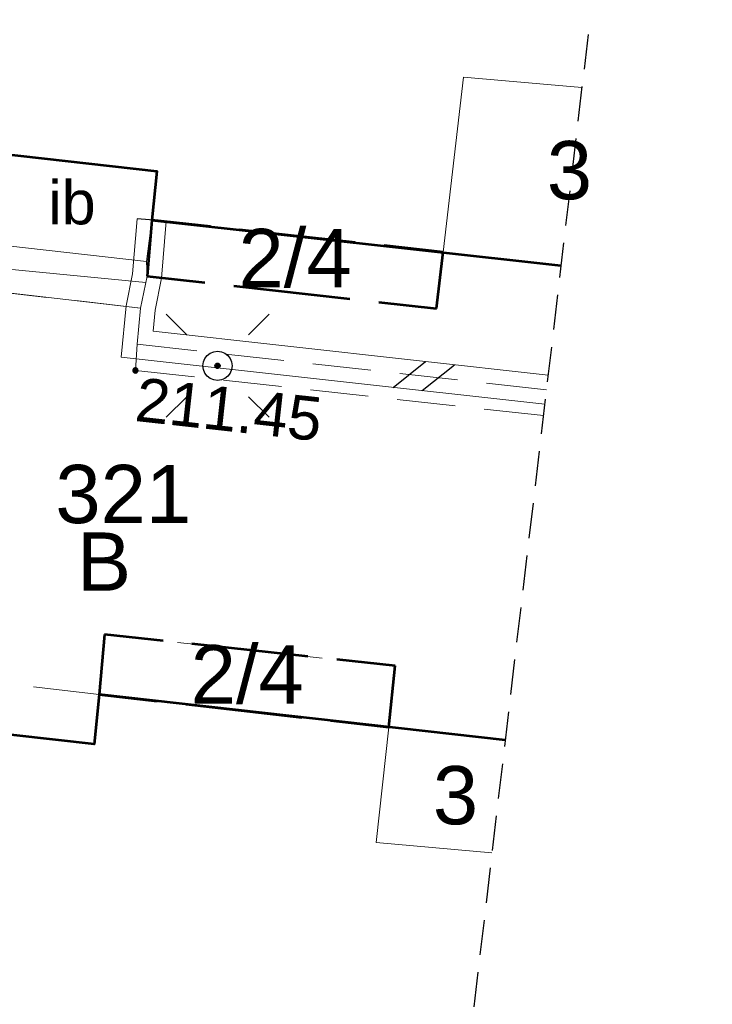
# Model space of a CAD drawing. Header units: metres. Extents: x 7419414 to 7419803, y 5549484 to 5549731.
# Tile 85 of 102: x 7419610 to 7419622, y 5549611 to 5549628. Entities that reach past the tile are written whole.
import ezdxf
from ezdxf.enums import TextEntityAlignment as Align

# ---------------------------------------------------------------- set-up
doc = ezdxf.new("R2010")
doc.units = ezdxf.units.M
doc.header["$MEASUREMENT"] = 0
doc.layers.get('0').update_dxf_attribs({"color": 250})
for name, color, linetype, lineweight in [('EGBA', 7, 'Continuous', 53), ('EGBA_O', 7, 'Continuous', 53), ('EGBN', 7, 'Continuous', 13), ('EGBN_O', 7, 'Continuous', 13), ('EGBS', 7, 'Continuous', 13), ('EGBU', 7, 'Continuous', 53), ('EGDE_O', 7, 'Continuous', 13), ('EGUG_O', 96, 'Continuous', 13), ('OTDI', 7, 'Continuous', 13), ('OTDI_O', 7, 'Continuous', 13), ('OTDN', 7, 'Continuous', 13), ('OTKC', 7, 'Continuous', 13), ('OTRS_O', 7, 'Continuous', 13), ('OTZT', 7, 'Continuous', 13), ('Zakres', 7, 'Continuous', 0)]:
    doc.layers.add(name, color=color, linetype=linetype, lineweight=lineweight)
doc.styles.add('Arial', font='arial.ttf')

msp = doc.modelspace()

# ---------------------------------------------------------------- hatches: boundary and pattern name
at = {"linetype": 'Continuous'}
for points in [[(7419613.052, 5549621.865), (7419613.04, 5549621.866), (7419613.03, 5549621.87), (7419613.02, 5549621.876), (7419613.013, 5549621.884), (7419613.008, 5549621.894), (7419613.005, 5549621.904), (7419613.005, 5549621.916), (7419613.009, 5549621.928), (7419613.015, 5549621.939), (7419613.026, 5549621.948), (7419613.037, 5549621.953), (7419613.049, 5549621.955), (7419613.062, 5549621.953), (7419613.071, 5549621.95), (7419613.08, 5549621.943), (7419613.088, 5549621.934), (7419613.093, 5549621.923), (7419613.095, 5549621.911), (7419613.094, 5549621.902), (7419613.091, 5549621.891), (7419613.083, 5549621.88), (7419613.075, 5549621.872), (7419613.064, 5549621.867)], [(7419611.64, 5549621.785), (7419611.628, 5549621.787), (7419611.618, 5549621.791), (7419611.608, 5549621.798), (7419611.601, 5549621.808), (7419611.597, 5549621.818), (7419611.595, 5549621.83), (7419611.597, 5549621.842), (7419611.601, 5549621.853), (7419611.608, 5549621.862), (7419611.618, 5549621.869), (7419611.628, 5549621.873), (7419611.64, 5549621.875), (7419611.652, 5549621.873), (7419611.663, 5549621.869), (7419611.672, 5549621.862), (7419611.679, 5549621.853), (7419611.683, 5549621.842), (7419611.685, 5549621.83), (7419611.683, 5549621.818), (7419611.679, 5549621.808), (7419611.672, 5549621.798), (7419611.663, 5549621.791), (7419611.652, 5549621.787)]]:
    msp.add_hatch(color=0, dxfattribs=at).paths.add_polyline_path(points)

# ---------------------------------------------------------------- linework, layer by layer
at = {"color": 0, "linetype": 'Continuous'}
for p, q in [((7419612.169, 5549624.389), (7419611.671, 5549624.431)), ((7419612.166, 5549622.794), (7419612.52, 5549622.44)), ((7419613.934, 5549622.794), (7419613.58, 5549622.44)), ((7419616.067, 5549621.54), (7419616.619, 5549621.982)), ((7419616.067, 5549621.54), (7419616.619, 5549621.982)), ((7419616.564, 5549621.485), (7419617.116, 5549621.927)), ((7419616.564, 5549621.485), (7419617.116, 5549621.927)), ((7419612.166, 5549621.026), (7419612.52, 5549621.38)), ((7419613.934, 5549621.026), (7419613.58, 5549621.38))]:
    msp.add_line(p, q, dxfattribs=at)
at = {"color": 0, "linetype": 'Continuous', "flags": 128}
for points in [[(7419613.05, 5549622.16), (7419613.115, 5549622.151), (7419613.175, 5549622.127), (7419613.227, 5549622.087), (7419613.267, 5549622.035), (7419613.291, 5549621.975), (7419613.3, 5549621.91), (7419613.291, 5549621.845), (7419613.267, 5549621.785), (7419613.227, 5549621.733), (7419613.175, 5549621.693), (7419613.115, 5549621.669), (7419613.05, 5549621.66), (7419612.985, 5549621.669), (7419612.925, 5549621.693), (7419612.873, 5549621.733), (7419612.833, 5549621.785), (7419612.809, 5549621.845), (7419612.8, 5549621.91), (7419612.809, 5549621.975), (7419612.833, 5549622.035), (7419612.873, 5549622.087), (7419612.925, 5549622.127), (7419612.985, 5549622.151), (7419613.05, 5549622.16)], [(7419613.049, 5549621.955), (7419613.062, 5549621.953), (7419613.071, 5549621.95), (7419613.08, 5549621.943), (7419613.088, 5549621.934), (7419613.093, 5549621.923), (7419613.095, 5549621.911), (7419613.094, 5549621.902), (7419613.091, 5549621.891), (7419613.083, 5549621.88), (7419613.075, 5549621.872), (7419613.064, 5549621.867), (7419613.052, 5549621.865), (7419613.04, 5549621.866), (7419613.03, 5549621.87), (7419613.02, 5549621.876), (7419613.013, 5549621.884), (7419613.008, 5549621.894), (7419613.005, 5549621.904), (7419613.005, 5549621.916), (7419613.009, 5549621.928), (7419613.015, 5549621.939), (7419613.026, 5549621.948), (7419613.037, 5549621.953), (7419613.049, 5549621.955)], [(7419611.595, 5549621.83), (7419611.597, 5549621.818), (7419611.601, 5549621.808), (7419611.608, 5549621.798), (7419611.618, 5549621.791), (7419611.628, 5549621.787), (7419611.64, 5549621.785), (7419611.652, 5549621.787), (7419611.663, 5549621.791), (7419611.672, 5549621.798), (7419611.679, 5549621.808), (7419611.683, 5549621.818), (7419611.685, 5549621.83), (7419611.683, 5549621.842), (7419611.679, 5549621.853), (7419611.672, 5549621.862), (7419611.663, 5549621.869), (7419611.652, 5549621.873), (7419611.64, 5549621.875), (7419611.628, 5549621.873), (7419611.618, 5549621.869), (7419611.608, 5549621.862), (7419611.601, 5549621.853), (7419611.597, 5549621.842), (7419611.595, 5549621.83)]]:
    msp.add_lwpolyline(points, close=True, dxfattribs=at)
at = {"layer": 'EGBA', "color": 250, "linetype": 'Continuous', "lineweight": 53}
for p, q in [((7419611.92, 5549624.41), (7419611.84, 5549623.45)), ((7419612.929, 5549624.299), (7419611.92, 5549624.41)), ((7419615.414, 5549624.026), (7419613.426, 5549624.244)), ((7419616.92, 5549623.86), (7419615.911, 5549623.971)), ((7419616.81, 5549622.89), (7419616.92, 5549623.86)), ((7419611.84, 5549623.45), (7419612.834, 5549623.338)), ((7419613.331, 5549623.282), (7419615.319, 5549623.058)), ((7419615.816, 5549623.002), (7419616.81, 5549622.89)), ((7419611.11, 5549617.3), (7419611.02, 5549616.27)), ((7419612.114, 5549617.191), (7419611.11, 5549617.3)), ((7419614.599, 5549616.922), (7419612.611, 5549617.138)), ((7419616.1, 5549616.76), (7419615.096, 5549616.869)), ((7419615.99, 5549615.71), (7419616.1, 5549616.76)), ((7419611.02, 5549616.27), (7419612.014, 5549616.158)), ((7419612.511, 5549616.102), (7419614.499, 5549615.878)), ((7419614.996, 5549615.822), (7419615.99, 5549615.71))]:
    msp.add_line(p, q, dxfattribs=at)
at = {"layer": 'EGBN', "color": 250, "linetype": 'Continuous', "lineweight": 13, "flags": 128}
for points in [[(7419621.543, 5549645.726), (7419612.74, 5549644.1), (7419612.49, 5549642.37), (7419611.13, 5549642.57), (7419611.28, 5549643.23), (7419603.6, 5549641.77), (7419602.95, 5549635.96), (7419603.8, 5549635.89), (7419603.04, 5549628.46), (7419605.98, 5549628.12), (7419605.66, 5549625.12), (7419609.17, 5549624.73), (7419609.26, 5549625.56), (7419612.01, 5549625.25), (7419611.92, 5549624.41), (7419616.92, 5549623.86), (7419617.27, 5549626.86), (7419619.303, 5549626.682)], [(7419619.303, 5549626.682), (7419617.27, 5549626.86), (7419616.92, 5549623.86), (7419618.945, 5549623.633)], [(7419617.759, 5549613.554), (7419615.77, 5549613.73), (7419615.99, 5549615.71), (7419611.02, 5549616.27), (7419610.93, 5549615.42), (7419608.17, 5549615.73), (7419608.26, 5549616.59), (7419600.88, 5549617.43), (7419599.09, 5549601.08), (7419600.69, 5549600.96), (7419600.28, 5549596.87), (7419609.12, 5549595.88), (7419609.33, 5549597.67), (7419615.29, 5549597.02), (7419615.8, 5549600.89), (7419616.265, 5549600.845)], [(7419617.987, 5549615.488), (7419615.99, 5549615.71), (7419615.77, 5549613.73), (7419617.759, 5549613.554)]]:
    msp.add_lwpolyline(points, dxfattribs=at)
at = {"layer": 'EGBS', "color": 250, "linetype": 'Continuous', "lineweight": 13}
msp.add_line((7419611.818, 5549623.339), (7419609.049, 5549623.61), dxfattribs=at)
at = {"layer": 'EGBS', "color": 250, "linetype": 'Continuous', "lineweight": 13, "flags": 128}
msp.add_lwpolyline([(7419609.01, 5549623.21), (7419611.73, 5549622.9), (7419611.84, 5549623.45), (7419611.83, 5549623.7), (7419609.09, 5549624.01), (7419609.06, 5549623.72), (7419609.01, 5549623.21)], close=True, dxfattribs=at)
at = {"layer": 'EGBU', "color": 250, "linetype": 'Continuous', "lineweight": 53, "flags": 128}
for points in [[(7419621.543, 5549645.726), (7419612.74, 5549644.1), (7419612.49, 5549642.37), (7419611.13, 5549642.57), (7419611.28, 5549643.23), (7419603.6, 5549641.77), (7419601.79, 5549625.54), (7419609.17, 5549624.73), (7419609.26, 5549625.56), (7419612.01, 5549625.25), (7419611.92, 5549624.41), (7419618.944, 5549623.631)], [(7419617.987, 5549615.489), (7419611.02, 5549616.27), (7419610.93, 5549615.42), (7419608.17, 5549615.73), (7419608.26, 5549616.59), (7419600.88, 5549617.43), (7419598.6, 5549596.58), (7419601.46, 5549596.27), (7419608.65, 5549595.5), (7419615.545, 5549594.719)]]:
    msp.add_lwpolyline(points, dxfattribs=at)
at = {"layer": 'OTDI', "color": 250, "linetype": 'Continuous', "lineweight": 13, "flags": 128}
msp.add_lwpolyline([(7419609.26, 5549625.56), (7419609.17, 5549624.73), (7419609.09, 5549624.01), (7419611.83, 5549623.7), (7419611.92, 5549624.41), (7419612.01, 5549625.25), (7419609.26, 5549625.56)], close=True, dxfattribs=at)
at = {"layer": 'OTDN', "color": 250, "linetype": 'Continuous', "lineweight": 13, "flags": 128}
for points in [[(7419611.671, 5549624.431), (7419611.592, 5549623.485), (7419611.482, 5549622.937), (7419611.397, 5549622.059), (7419618.665, 5549621.252)], [(7419612.169, 5549624.389), (7419612.088, 5549623.415), (7419611.978, 5549622.863), (7419611.943, 5549622.501), (7419618.723, 5549621.748)]]:
    msp.add_lwpolyline(points, dxfattribs=at)
at = {"layer": 'OTKC', "color": 250, "linetype": 'Continuous', "lineweight": 13}
for p, q in [((7419610.122, 5549623.083), (7419609.01, 5549623.21)), ((7419611.73, 5549622.9), (7419610.618, 5549623.027)), ((7419611.67, 5549622.28), (7419611.73, 5549622.9)), ((7419611.64, 5549621.83), (7419611.67, 5549622.28)), ((7419612.656, 5549621.718), (7419611.64, 5549621.83)), ((7419614.147, 5549621.553), (7419613.153, 5549621.663)), ((7419615.638, 5549621.388), (7419614.644, 5549621.498)), ((7419617.129, 5549621.223), (7419616.135, 5549621.333)), ((7419618.642, 5549621.055), (7419617.626, 5549621.168)), ((7419611.11, 5549617.3), (7419611.02, 5549616.27)), ((7419611.865, 5549617.218), (7419611.11, 5549617.3)), ((7419613.356, 5549617.057), (7419612.362, 5549617.164)), ((7419614.848, 5549616.896), (7419613.854, 5549617.003)), ((7419616.1, 5549616.76), (7419615.345, 5549616.842)), ((7419615.99, 5549615.71), (7419616.1, 5549616.76)), ((7419611.02, 5549616.27), (7419609.888, 5549616.401)), ((7419616.74, 5549615.626), (7419615.99, 5549615.71)), ((7419617.987, 5549615.488), (7419617.237, 5549615.571))]:
    msp.add_line(p, q, dxfattribs=at)
at = {"layer": 'OTZT', "color": 250, "linetype": 'Continuous', "lineweight": 13}
for p, q in [((7419611.84, 5549623.45), (7419611.92, 5549624.41)), ((7419611.92, 5549624.41), (7419612.68, 5549624.326)), ((7419613.177, 5549624.272), (7419614.171, 5549624.162)), ((7419614.669, 5549624.108), (7419615.663, 5549623.998)), ((7419616.16, 5549623.944), (7419616.92, 5549623.86)), ((7419616.92, 5549623.86), (7419617.684, 5549623.774)), ((7419618.181, 5549623.719), (7419618.945, 5549623.633)), ((7419611.73, 5549622.9), (7419611.84, 5549623.45)), ((7419611.67, 5549622.28), (7419611.73, 5549622.9)), ((7419612.697, 5549622.166), (7419611.67, 5549622.28)), ((7419614.188, 5549622), (7419613.194, 5549622.111)), ((7419615.679, 5549621.835), (7419614.685, 5549621.945)), ((7419617.17, 5549621.669), (7419616.176, 5549621.78)), ((7419618.694, 5549621.5), (7419617.667, 5549621.614))]:
    msp.add_line(p, q, dxfattribs=at)
at = {"layer": 'Zakres', "color": 5, "linetype": 'Continuous', "lineweight": 30}
for p, q in [((7419619.411, 5549627.595), (7419619.341, 5549626.999)), ((7419619.411, 5549627.595), (7419619.341, 5549626.999)), ((7419619.305, 5549626.701), (7419619.235, 5549626.105)), ((7419619.305, 5549626.701), (7419619.235, 5549626.105)), ((7419619.2, 5549625.807), (7419619.13, 5549625.212)), ((7419619.2, 5549625.807), (7419619.13, 5549625.212)), ((7419619.095, 5549624.914), (7419619.025, 5549624.318)), ((7419619.095, 5549624.914), (7419619.025, 5549624.318)), ((7419618.99, 5549624.02), (7419618.92, 5549623.424)), ((7419618.99, 5549624.02), (7419618.92, 5549623.424)), ((7419618.885, 5549623.126), (7419618.815, 5549622.53)), ((7419618.885, 5549623.126), (7419618.815, 5549622.53)), ((7419618.78, 5549622.232), (7419618.71, 5549621.636)), ((7419618.78, 5549622.232), (7419618.71, 5549621.636)), ((7419618.675, 5549621.338), (7419618.605, 5549620.742)), ((7419618.675, 5549621.338), (7419618.605, 5549620.742)), ((7419618.57, 5549620.444), (7419618.5, 5549619.849)), ((7419618.57, 5549620.444), (7419618.5, 5549619.849)), ((7419618.465, 5549619.551), (7419618.395, 5549618.955)), ((7419618.465, 5549619.551), (7419618.395, 5549618.955)), ((7419618.36, 5549618.657), (7419618.289, 5549618.061)), ((7419618.36, 5549618.657), (7419618.289, 5549618.061)), ((7419618.254, 5549617.763), (7419618.184, 5549617.167)), ((7419618.254, 5549617.763), (7419618.184, 5549617.167)), ((7419618.149, 5549616.869), (7419618.079, 5549616.273)), ((7419618.149, 5549616.869), (7419618.079, 5549616.273)), ((7419618.044, 5549615.975), (7419617.974, 5549615.379)), ((7419618.044, 5549615.975), (7419617.974, 5549615.379)), ((7419617.939, 5549615.081), (7419617.869, 5549614.485)), ((7419617.939, 5549615.081), (7419617.869, 5549614.485)), ((7419617.834, 5549614.188), (7419617.764, 5549613.592)), ((7419617.834, 5549614.188), (7419617.764, 5549613.592)), ((7419617.729, 5549613.294), (7419617.659, 5549612.698)), ((7419617.729, 5549613.294), (7419617.659, 5549612.698)), ((7419617.624, 5549612.4), (7419617.554, 5549611.804)), ((7419617.624, 5549612.4), (7419617.554, 5549611.804)), ((7419617.519, 5549611.506), (7419617.449, 5549610.91)), ((7419617.519, 5549611.506), (7419617.449, 5549610.91))]:
    msp.add_line(p, q, dxfattribs=at)

# ---------------------------------------------------------------- texts
at = {"layer": 'EGBA_O', "color": 250, "linetype": 'Continuous', "lineweight": 0, "style": 'Arial'}
for p in [(7419614.38, 5549623.258), (7419613.56, 5549616.116)]:
    msp.add_text('2/4', height=1, dxfattribs=at).set_placement(p, align=Align.CENTER)
at = {"layer": 'EGBN_O', "color": 250, "linetype": 'Continuous', "lineweight": 0, "style": 'Arial'}
for p in [(7419619.09, 5549624.766), (7419617.134, 5549614.043)]:
    msp.add_text('3', height=1, dxfattribs=at).set_placement(p, align=Align.CENTER)
at = {"layer": 'EGDE_O', "color": 250, "linetype": 'Continuous', "lineweight": 80, "style": 'Arial'}
msp.add_text('321', height=1, dxfattribs=at).set_placement((7419611.432, 5549619.21), align=Align.CENTER)
at = {"layer": 'EGUG_O', "color": 96, "linetype": 'Continuous', "lineweight": 0, "style": 'Arial'}
msp.add_text('B', height=1, dxfattribs=at).set_placement((7419611.101, 5549618.051), align=Align.CENTER)
at = {"layer": 'OTDI_O', "color": 250, "linetype": 'Continuous', "lineweight": 0, "style": 'Arial'}
msp.add_text('ib', height=0.75, dxfattribs=at).set_placement((7419610.55, 5549624.336), align=Align.CENTER)
at = {"layer": 'OTRS_O', "color": 250, "linetype": 'Continuous', "lineweight": 0, "style": 'Arial'}
msp.add_text('211.45', height=0.75, rotation=353.6845, dxfattribs=at).set_placement((7419611.612, 5549620.966))

doc.saveas('drawing.dxf')
